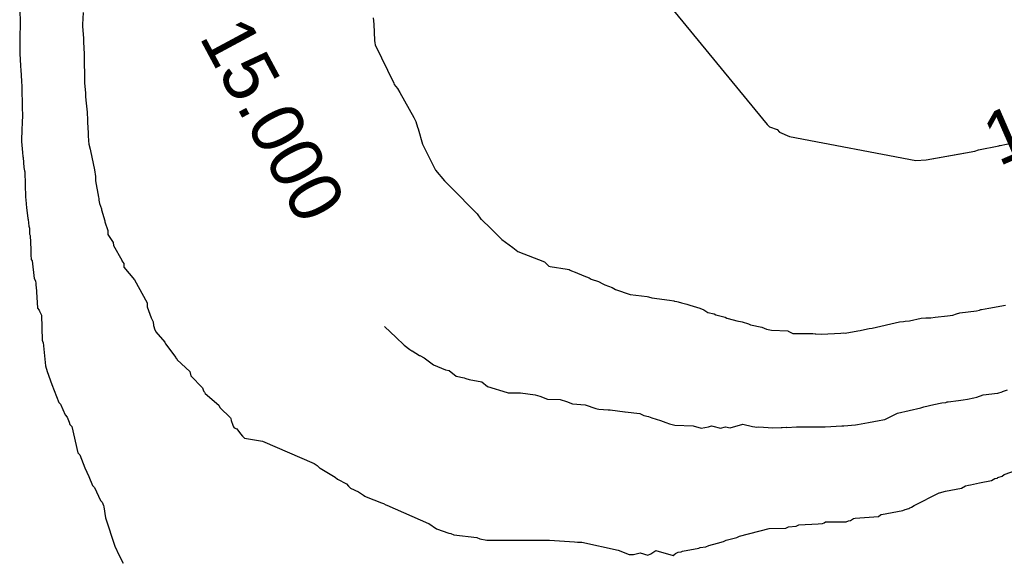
# Model space of a CAD drawing. Extents: x 158343 to 162498, y 431347 to 434500.
# Tile 119 of 220: x 159573 to 159606, y 433956 to 433975. Entities that reach past the tile are written whole.
import ezdxf

# ---------------------------------------------------------------- set-up
doc = ezdxf.new("R2010")
doc.units = 0
doc.header["$LTSCALE"] = 10
doc.header["$MEASUREMENT"] = 0
doc.layers.add('000_arcering', color=8, linetype='CONTINUOUS')
doc.layers.add('def. con-hoogtelijn (index)', color=8, linetype='CONTINUOUS')
doc.styles.add('Style-WORKING', font='WORKING.shx')

# ---------------------------------------------------------------- blocks, each defined once
blk = doc.blocks.new('bestaande hoogtelijnen')
at = {"layer": 'def. con-hoogtelijn (index)'}
for p, q in [((-75.932, -87.648), (-69.577, -95.4)), ((-75.932, -87.648), (-69.577, -95.4)), ((-75.932, -87.648), (-69.577, -95.4)), ((-95.056, -91.489), (-95.04, -91.913)), ((-95.056, -91.489), (-95.04, -91.913)), ((-95.056, -91.489), (-95.04, -91.913)), ((-92.897, -91.573), (-92.909, -91.981)), ((-92.897, -91.573), (-92.909, -91.981)), ((-95.04, -91.913), (-95.042, -91.981)), ((-95.04, -91.913), (-95.042, -91.981)), ((-95.04, -91.913), (-95.042, -91.981)), ((-83.007, -91.762), (-82.983, -91.973)), ((-83.007, -91.762), (-82.983, -91.973)), ((-95.042, -91.981), (-95.05, -92.398)), ((-95.042, -91.981), (-95.05, -92.398)), ((-95.042, -91.981), (-95.05, -92.398)), ((-92.909, -91.981), (-92.91, -92.051)), ((-92.909, -91.981), (-92.91, -92.051)), ((-92.91, -92.051), (-92.885, -92.446)), ((-92.91, -92.051), (-92.885, -92.446)), ((-82.983, -91.973), (-82.958, -92.535)), ((-82.983, -91.973), (-82.958, -92.535)), ((-95.046, -92.499), (-95.054, -92.916)), ((-95.046, -92.499), (-95.054, -92.916)), ((-95.046, -92.499), (-95.054, -92.916)), ((-95.05, -92.398), (-95.046, -92.464)), ((-95.05, -92.398), (-95.046, -92.464)), ((-95.05, -92.398), (-95.046, -92.464)), ((-95.046, -92.464), (-95.047, -92.487)), ((-95.046, -92.464), (-95.047, -92.487)), ((-95.046, -92.464), (-95.047, -92.487)), ((-95.047, -92.487), (-95.046, -92.499)), ((-95.047, -92.487), (-95.046, -92.499)), ((-95.047, -92.487), (-95.046, -92.499)), ((-92.885, -92.446), (-92.885, -92.449)), ((-92.885, -92.446), (-92.885, -92.449)), ((-92.885, -92.449), (-92.881, -92.52)), ((-92.885, -92.449), (-92.881, -92.52)), ((-92.881, -92.52), (-92.883, -92.59)), ((-92.881, -92.52), (-92.883, -92.59)), ((-92.883, -92.59), (-92.859, -92.981)), ((-92.883, -92.59), (-92.859, -92.981)), ((-82.958, -92.535), (-82.944, -92.609)), ((-82.958, -92.535), (-82.944, -92.609)), ((-82.944, -92.609), (-82.936, -92.679)), ((-82.944, -92.609), (-82.936, -92.679)), ((-95.054, -92.916), (-95.05, -92.981)), ((-95.054, -92.916), (-95.05, -92.981)), ((-95.054, -92.916), (-95.05, -92.981)), ((-82.936, -92.679), (-82.304, -93.981)), ((-82.936, -92.679), (-82.304, -93.981)), ((-95.05, -92.981), (-95.023, -93.38)), ((-95.05, -92.981), (-95.023, -93.38)), ((-95.05, -92.981), (-95.023, -93.38)), ((-92.859, -92.981), (-92.854, -93.048)), ((-92.859, -92.981), (-92.854, -93.048)), ((-92.854, -93.048), (-92.855, -93.416)), ((-92.854, -93.048), (-92.855, -93.416)), ((-95.023, -93.38), (-95.023, -93.441)), ((-95.023, -93.38), (-95.023, -93.441)), ((-95.023, -93.38), (-95.023, -93.441)), ((-95.023, -93.441), (-95.017, -93.508)), ((-95.023, -93.441), (-95.017, -93.508)), ((-95.023, -93.441), (-95.017, -93.508)), ((-95.017, -93.508), (-95.017, -93.528)), ((-95.017, -93.508), (-95.017, -93.528)), ((-95.017, -93.508), (-95.017, -93.528)), ((-95.017, -93.528), (-94.989, -93.92)), ((-95.017, -93.528), (-94.989, -93.92)), ((-95.017, -93.528), (-94.989, -93.92)), ((-92.855, -93.416), (-92.854, -93.427)), ((-92.855, -93.416), (-92.854, -93.427)), ((-92.854, -93.427), (-92.851, -93.551)), ((-92.854, -93.427), (-92.851, -93.551)), ((-92.851, -93.551), (-92.847, -93.616)), ((-92.851, -93.551), (-92.847, -93.616)), ((-92.847, -93.616), (-92.848, -93.981)), ((-92.847, -93.616), (-92.848, -93.981)), ((-94.989, -93.92), (-94.989, -93.981)), ((-94.989, -93.92), (-94.989, -93.981)), ((-94.989, -93.92), (-94.989, -93.981)), ((-94.989, -93.981), (-94.984, -94.037)), ((-94.989, -93.981), (-94.984, -94.037)), ((-94.989, -93.981), (-94.984, -94.037)), ((-94.984, -94.037), (-94.97, -94.894)), ((-94.984, -94.037), (-94.97, -94.894)), ((-94.984, -94.037), (-94.97, -94.894)), ((-92.848, -93.981), (-92.813, -94.313)), ((-92.848, -93.981), (-92.813, -94.313)), ((-92.813, -94.313), (-92.81, -94.455)), ((-92.813, -94.313), (-92.81, -94.455)), ((-82.304, -93.981), (-82.286, -94.029)), ((-82.304, -93.981), (-82.286, -94.029)), ((-82.286, -94.029), (-82.177, -94.166)), ((-82.286, -94.029), (-82.177, -94.166)), ((-82.177, -94.166), (-82.098, -94.305)), ((-82.177, -94.166), (-82.098, -94.305)), ((-82.098, -94.305), (-81.614, -95.154)), ((-82.098, -94.305), (-81.614, -95.154)), ((-92.81, -94.455), (-92.79, -94.67)), ((-92.81, -94.455), (-92.79, -94.67)), ((-94.97, -94.894), (-94.966, -94.929)), ((-94.97, -94.894), (-94.966, -94.929)), ((-94.97, -94.894), (-94.966, -94.929)), ((-94.966, -94.929), (-94.961, -94.981)), ((-94.966, -94.929), (-94.961, -94.981)), ((-94.966, -94.929), (-94.961, -94.981)), ((-94.961, -94.981), (-94.959, -95.026)), ((-94.961, -94.981), (-94.959, -95.026)), ((-94.961, -94.981), (-94.959, -95.026)), ((-92.79, -94.67), (-92.758, -94.981)), ((-92.79, -94.67), (-92.758, -94.981)), ((-92.758, -94.981), (-92.745, -95.247)), ((-92.758, -94.981), (-92.745, -95.247)), ((-94.959, -95.026), (-94.976, -95.393)), ((-94.959, -95.026), (-94.976, -95.393)), ((-94.959, -95.026), (-94.976, -95.393)), ((-92.748, -95.309), (-92.749, -95.328)), ((-92.748, -95.309), (-92.749, -95.328)), ((-92.745, -95.247), (-92.748, -95.309)), ((-92.745, -95.247), (-92.748, -95.309)), ((-81.614, -95.154), (-81.556, -95.299)), ((-81.614, -95.154), (-81.556, -95.299)), ((-81.556, -95.299), (-81.493, -95.483)), ((-81.556, -95.299), (-81.493, -95.483)), ((-94.977, -95.568), (-94.993, -95.942)), ((-94.977, -95.568), (-94.993, -95.942)), ((-94.977, -95.568), (-94.993, -95.942)), ((-94.976, -95.393), (-94.982, -95.508)), ((-94.976, -95.393), (-94.982, -95.508)), ((-94.976, -95.393), (-94.982, -95.508)), ((-94.982, -95.508), (-94.977, -95.568)), ((-94.982, -95.508), (-94.977, -95.568)), ((-94.982, -95.508), (-94.977, -95.568)), ((-92.749, -95.328), (-92.717, -95.685)), ((-92.749, -95.328), (-92.717, -95.685)), ((-81.493, -95.483), (-81.468, -95.545)), ((-81.493, -95.483), (-81.468, -95.545)), ((-81.468, -95.545), (-81.32, -96.064)), ((-81.468, -95.545), (-81.32, -96.064)), ((-69.577, -95.4), (-69.491, -95.48)), ((-69.577, -95.4), (-69.491, -95.48)), ((-69.577, -95.4), (-69.491, -95.48)), ((-69.491, -95.48), (-69.238, -95.572)), ((-69.491, -95.48), (-69.238, -95.572)), ((-69.491, -95.48), (-69.238, -95.572)), ((-69.238, -95.572), (-69.159, -95.654)), ((-69.238, -95.572), (-69.159, -95.654)), ((-69.238, -95.572), (-69.159, -95.654)), ((-69.159, -95.654), (-68.818, -95.802)), ((-69.159, -95.654), (-68.818, -95.802)), ((-69.159, -95.654), (-68.818, -95.802)), ((-94.993, -95.942), (-94.992, -95.981)), ((-94.993, -95.942), (-94.992, -95.981)), ((-94.993, -95.942), (-94.992, -95.981)), ((-94.992, -95.981), (-94.965, -96.346)), ((-94.992, -95.981), (-94.965, -96.346)), ((-94.992, -95.981), (-94.965, -96.346)), ((-92.717, -95.685), (-92.719, -95.748)), ((-92.717, -95.685), (-92.719, -95.748)), ((-92.719, -95.748), (-92.708, -95.981)), ((-92.719, -95.748), (-92.708, -95.981)), ((-92.708, -95.981), (-92.703, -96.042)), ((-92.708, -95.981), (-92.703, -96.042)), ((-68.818, -95.802), (-64.507, -96.628)), ((-68.818, -95.802), (-64.507, -96.628)), ((-68.818, -95.802), (-64.507, -96.628)), ((-61.628, -96.113), (-60.99, -95.978)), ((-92.703, -96.042), (-92.7, -96.066)), ((-92.703, -96.042), (-92.7, -96.066)), ((-92.7, -96.066), (-92.65, -96.238)), ((-92.7, -96.066), (-92.65, -96.238)), ((-92.65, -96.238), (-92.646, -96.296)), ((-92.65, -96.238), (-92.646, -96.296)), ((-92.646, -96.296), (-92.507, -96.948)), ((-92.646, -96.296), (-92.507, -96.948)), ((-81.32, -96.064), (-80.881, -96.959)), ((-81.32, -96.064), (-80.881, -96.959)), ((-64.159, -96.602), (-62.492, -96.302)), ((-62.492, -96.302), (-62.369, -96.266)), ((-62.369, -96.266), (-61.679, -96.122)), ((-61.679, -96.122), (-61.659, -96.118)), ((-61.659, -96.118), (-61.628, -96.113)), ((-94.965, -96.346), (-94.947, -96.491)), ((-94.965, -96.346), (-94.947, -96.491)), ((-94.965, -96.346), (-94.947, -96.491)), ((-94.947, -96.491), (-94.939, -96.52)), ((-94.947, -96.491), (-94.939, -96.52)), ((-94.947, -96.491), (-94.939, -96.52)), ((-94.939, -96.52), (-94.912, -96.867)), ((-94.939, -96.52), (-94.912, -96.867)), ((-94.939, -96.52), (-94.912, -96.867)), ((-64.507, -96.628), (-64.159, -96.602)), ((-64.507, -96.628), (-64.159, -96.602)), ((-64.507, -96.628), (-64.159, -96.602)), ((-64.159, -96.602), (-62.866, -96.369)), ((-64.159, -96.602), (-62.866, -96.369)), ((-94.912, -96.867), (-94.888, -96.976)), ((-94.912, -96.867), (-94.888, -96.976)), ((-94.912, -96.867), (-94.888, -96.976)), ((-94.888, -96.976), (-94.883, -97.014)), ((-94.888, -96.976), (-94.883, -97.014)), ((-94.888, -96.976), (-94.883, -97.014)), ((-92.507, -96.948), (-92.474, -97.176)), ((-92.507, -96.948), (-92.474, -97.176)), ((-80.881, -96.959), (-80.57, -97.316)), ((-80.881, -96.959), (-80.57, -97.316)), ((-94.883, -97.014), (-94.863, -97.871)), ((-94.883, -97.014), (-94.863, -97.871)), ((-94.883, -97.014), (-94.863, -97.871)), ((-92.474, -97.176), (-92.47, -97.319)), ((-92.474, -97.176), (-92.47, -97.319)), ((-92.47, -97.319), (-92.366, -97.877)), ((-92.47, -97.319), (-92.366, -97.877)), ((-80.57, -97.316), (-80.325, -97.565)), ((-80.57, -97.316), (-80.325, -97.565)), ((-80.325, -97.565), (-80.25, -97.649)), ((-80.325, -97.565), (-80.25, -97.649)), ((-80.25, -97.649), (-79.591, -98.315)), ((-80.25, -97.649), (-79.591, -98.315)), ((-94.863, -97.871), (-94.846, -97.964)), ((-94.863, -97.871), (-94.846, -97.964)), ((-94.863, -97.871), (-94.846, -97.964)), ((-94.846, -97.964), (-94.822, -98.24)), ((-94.846, -97.964), (-94.822, -98.24)), ((-94.846, -97.964), (-94.822, -98.24)), ((-92.366, -97.877), (-92.362, -97.923)), ((-92.366, -97.877), (-92.362, -97.923)), ((-92.362, -97.923), (-92.354, -97.981)), ((-92.362, -97.923), (-92.354, -97.981)), ((-92.354, -97.981), (-92.331, -98.086)), ((-92.354, -97.981), (-92.331, -98.086)), ((-94.822, -98.24), (-94.777, -98.59)), ((-94.822, -98.24), (-94.777, -98.59)), ((-94.822, -98.24), (-94.777, -98.59)), ((-92.331, -98.086), (-92.272, -98.273)), ((-92.331, -98.086), (-92.272, -98.273)), ((-92.272, -98.273), (-92.268, -98.311)), ((-92.272, -98.273), (-92.268, -98.311)), ((-92.268, -98.311), (-92.157, -98.683)), ((-92.268, -98.311), (-92.157, -98.683)), ((-79.591, -98.315), (-79.462, -98.444)), ((-79.591, -98.315), (-79.462, -98.444)), ((-94.777, -98.59), (-94.773, -98.608)), ((-94.777, -98.59), (-94.773, -98.608)), ((-94.777, -98.59), (-94.773, -98.608)), ((-94.773, -98.608), (-94.763, -98.639)), ((-94.773, -98.608), (-94.763, -98.639)), ((-94.773, -98.608), (-94.763, -98.639)), ((-94.763, -98.639), (-94.741, -98.87)), ((-94.763, -98.639), (-94.741, -98.87)), ((-94.763, -98.639), (-94.741, -98.87)), ((-79.462, -98.444), (-79.332, -98.623)), ((-79.462, -98.444), (-79.332, -98.623)), ((-79.332, -98.623), (-79.325, -98.63)), ((-79.332, -98.623), (-79.325, -98.63)), ((-79.325, -98.63), (-78.989, -98.954)), ((-79.325, -98.63), (-78.989, -98.954)), ((-94.741, -98.87), (-94.723, -98.932)), ((-94.741, -98.87), (-94.723, -98.932)), ((-94.741, -98.87), (-94.723, -98.932)), ((-94.723, -98.932), (-94.717, -99.135)), ((-94.723, -98.932), (-94.717, -99.135)), ((-94.723, -98.932), (-94.717, -99.135)), ((-92.157, -98.683), (-92.156, -98.717)), ((-92.157, -98.683), (-92.156, -98.717)), ((-92.156, -98.717), (-92.056, -99.015)), ((-92.156, -98.717), (-92.056, -99.015)), ((-92.056, -99.015), (-92.052, -99.094)), ((-92.056, -99.015), (-92.052, -99.094)), ((-78.989, -98.954), (-78.966, -98.979)), ((-78.989, -98.954), (-78.966, -98.979)), ((-78.966, -98.979), (-78.636, -99.303)), ((-78.966, -98.979), (-78.636, -99.303)), ((-94.717, -99.135), (-94.7, -99.184)), ((-94.717, -99.135), (-94.7, -99.184)), ((-94.717, -99.135), (-94.7, -99.184)), ((-94.7, -99.184), (-94.678, -99.657)), ((-94.7, -99.184), (-94.678, -99.657)), ((-94.7, -99.184), (-94.678, -99.657)), ((-92.052, -99.094), (-92.051, -99.124)), ((-92.052, -99.094), (-92.051, -99.124)), ((-92.051, -99.124), (-92.049, -99.151)), ((-92.051, -99.124), (-92.049, -99.151)), ((-92.049, -99.151), (-91.866, -99.427)), ((-92.049, -99.151), (-91.866, -99.427)), ((-78.636, -99.303), (-78.622, -99.315)), ((-78.636, -99.303), (-78.622, -99.315)), ((-78.622, -99.315), (-78.247, -99.592)), ((-78.622, -99.315), (-78.247, -99.592)), ((-94.678, -99.657), (-94.672, -99.838)), ((-94.678, -99.657), (-94.672, -99.838)), ((-94.678, -99.657), (-94.672, -99.838)), ((-91.866, -99.427), (-91.854, -99.527)), ((-91.866, -99.427), (-91.854, -99.527)), ((-91.854, -99.527), (-91.579, -100.02)), ((-91.854, -99.527), (-91.579, -100.02)), ((-78.247, -99.592), (-78.073, -99.729)), ((-78.247, -99.592), (-78.073, -99.729)), ((-94.672, -99.838), (-94.66, -100.001)), ((-94.672, -99.838), (-94.66, -100.001)), ((-94.672, -99.838), (-94.66, -100.001)), ((-94.66, -100.001), (-94.629, -100.047)), ((-94.66, -100.001), (-94.629, -100.047)), ((-94.66, -100.001), (-94.629, -100.047)), ((-91.579, -100.02), (-91.577, -100.036)), ((-91.579, -100.02), (-91.577, -100.036)), ((-78.073, -99.729), (-77.16, -100.086)), ((-78.073, -99.729), (-77.16, -100.086)), ((-94.629, -100.047), (-94.558, -100.65)), ((-94.629, -100.047), (-94.558, -100.65)), ((-94.629, -100.047), (-94.558, -100.65)), ((-91.577, -100.036), (-91.577, -100.049)), ((-91.577, -100.036), (-91.577, -100.049)), ((-91.577, -100.049), (-91.507, -100.138)), ((-91.577, -100.049), (-91.507, -100.138)), ((-91.507, -100.138), (-91.5, -100.261)), ((-91.507, -100.138), (-91.5, -100.261)), ((-91.5, -100.261), (-91.143, -100.692)), ((-91.5, -100.261), (-91.143, -100.692)), ((-77.16, -100.086), (-77.023, -100.232)), ((-77.16, -100.086), (-77.023, -100.232)), ((-77.023, -100.232), (-76.973, -100.245)), ((-77.023, -100.232), (-76.973, -100.245)), ((-76.973, -100.245), (-76.39, -100.328)), ((-76.973, -100.245), (-76.39, -100.328)), ((-76.39, -100.328), (-76.325, -100.34)), ((-76.39, -100.328), (-76.325, -100.34)), ((-76.325, -100.34), (-76.293, -100.36)), ((-76.325, -100.34), (-76.293, -100.36)), ((-94.558, -100.65), (-94.512, -100.732)), ((-94.558, -100.65), (-94.512, -100.732)), ((-94.558, -100.65), (-94.512, -100.732)), ((-91.143, -100.692), (-91.143, -100.698)), ((-91.143, -100.692), (-91.143, -100.698)), ((-76.293, -100.36), (-76.245, -100.392)), ((-76.293, -100.36), (-76.245, -100.392)), ((-76.245, -100.392), (-76.121, -100.439)), ((-76.245, -100.392), (-76.121, -100.439)), ((-76.121, -100.439), (-75.822, -100.558)), ((-76.121, -100.439), (-75.822, -100.558)), ((-75.822, -100.558), (-75.641, -100.63)), ((-75.822, -100.558), (-75.641, -100.63)), ((-75.641, -100.63), (-75.569, -100.668)), ((-75.641, -100.63), (-75.569, -100.668)), ((-75.569, -100.668), (-75.325, -100.756)), ((-75.569, -100.668), (-75.325, -100.756)), ((-94.512, -100.732), (-94.504, -100.824)), ((-94.512, -100.732), (-94.504, -100.824)), ((-94.512, -100.732), (-94.504, -100.824)), ((-94.504, -100.824), (-94.501, -100.904)), ((-94.504, -100.824), (-94.501, -100.904)), ((-94.504, -100.824), (-94.501, -100.904)), ((-94.501, -100.904), (-94.489, -100.919)), ((-94.501, -100.904), (-94.489, -100.919)), ((-94.501, -100.904), (-94.489, -100.919)), ((-94.489, -100.919), (-94.446, -101.658)), ((-94.489, -100.919), (-94.446, -101.658)), ((-94.489, -100.919), (-94.446, -101.658)), ((-91.143, -100.698), (-90.712, -101.475)), ((-91.143, -100.698), (-90.712, -101.475)), ((-75.325, -100.756), (-75.172, -100.826)), ((-75.325, -100.756), (-75.172, -100.826)), ((-75.172, -100.826), (-75.103, -100.869)), ((-75.172, -100.826), (-75.103, -100.869)), ((-75.103, -100.869), (-74.859, -100.96)), ((-75.103, -100.869), (-74.859, -100.96)), ((-74.859, -100.96), (-74.748, -101.024)), ((-74.859, -100.96), (-74.748, -101.024)), ((-74.748, -101.024), (-74.249, -101.191)), ((-74.748, -101.024), (-74.249, -101.191)), ((-74.249, -101.191), (-73.66, -101.266)), ((-74.249, -101.191), (-73.66, -101.266)), ((-73.66, -101.266), (-73.623, -101.277)), ((-73.66, -101.266), (-73.623, -101.277)), ((-73.623, -101.277), (-73.621, -101.277)), ((-73.623, -101.277), (-73.621, -101.277)), ((-73.621, -101.277), (-73.502, -101.314)), ((-73.621, -101.277), (-73.502, -101.314)), ((-73.502, -101.314), (-72.907, -101.385)), ((-73.502, -101.314), (-72.907, -101.385)), ((-94.446, -101.658), (-94.387, -101.73)), ((-94.446, -101.658), (-94.387, -101.73)), ((-94.446, -101.658), (-94.387, -101.73)), ((-90.712, -101.475), (-90.708, -101.618)), ((-90.712, -101.475), (-90.708, -101.618)), ((-90.708, -101.618), (-90.573, -101.99)), ((-90.708, -101.618), (-90.573, -101.99)), ((-72.907, -101.385), (-72.758, -101.414)), ((-72.907, -101.385), (-72.758, -101.414)), ((-72.758, -101.414), (-72.729, -101.422)), ((-72.758, -101.414), (-72.729, -101.422)), ((-72.729, -101.422), (-72.659, -101.432)), ((-72.729, -101.422), (-72.659, -101.432)), ((-72.659, -101.432), (-72.605, -101.448)), ((-72.659, -101.432), (-72.605, -101.448)), ((-72.605, -101.448), (-72.495, -101.478)), ((-72.605, -101.448), (-72.495, -101.478)), ((-72.495, -101.478), (-72.316, -101.525)), ((-72.495, -101.478), (-72.316, -101.525)), ((-72.316, -101.525), (-72.215, -101.562)), ((-72.316, -101.525), (-72.215, -101.562)), ((-72.215, -101.562), (-71.87, -101.664)), ((-72.215, -101.562), (-71.87, -101.664)), ((-71.87, -101.664), (-71.734, -101.723)), ((-71.87, -101.664), (-71.734, -101.723)), ((-62.265, -101.708), (-62.016, -101.659)), ((-62.265, -101.708), (-62.016, -101.659)), ((-62.016, -101.659), (-61.445, -101.564)), ((-62.016, -101.659), (-61.445, -101.564)), ((-94.387, -101.73), (-94.385, -101.767)), ((-94.387, -101.73), (-94.385, -101.767)), ((-94.387, -101.73), (-94.385, -101.767)), ((-94.385, -101.767), (-94.313, -101.897)), ((-94.385, -101.767), (-94.313, -101.897)), ((-94.385, -101.767), (-94.313, -101.897)), ((-94.313, -101.897), (-94.286, -102.754)), ((-94.313, -101.897), (-94.286, -102.754)), ((-94.313, -101.897), (-94.286, -102.754)), ((-90.573, -101.99), (-90.508, -102.124)), ((-90.573, -101.99), (-90.508, -102.124)), ((-71.734, -101.723), (-71.592, -101.804)), ((-71.734, -101.723), (-71.592, -101.804)), ((-71.592, -101.804), (-71.381, -101.857)), ((-71.592, -101.804), (-71.381, -101.857)), ((-71.381, -101.857), (-71.325, -101.886)), ((-71.381, -101.857), (-71.325, -101.886)), ((-71.325, -101.886), (-71.01, -101.973)), ((-71.325, -101.886), (-71.01, -101.973)), ((-71.01, -101.973), (-70.955, -101.999)), ((-71.01, -101.973), (-70.955, -101.999)), ((-70.955, -101.999), (-70.908, -102.011)), ((-70.955, -101.999), (-70.908, -102.011)), ((-70.908, -102.011), (-70.604, -102.09)), ((-70.908, -102.011), (-70.604, -102.09)), ((-64.726, -102.097), (-64.325, -101.998)), ((-64.726, -102.097), (-64.325, -101.998)), ((-64.325, -101.998), (-64.171, -101.994)), ((-64.325, -101.998), (-64.171, -101.994)), ((-64.171, -101.994), (-64.146, -101.994)), ((-64.171, -101.994), (-64.146, -101.994)), ((-64.146, -101.994), (-63.992, -101.99)), ((-64.146, -101.994), (-63.992, -101.99)), ((-63.992, -101.99), (-63.844, -101.971)), ((-63.992, -101.99), (-63.844, -101.971)), ((-63.844, -101.971), (-63.43, -101.927)), ((-63.844, -101.971), (-63.43, -101.927)), ((-63.43, -101.927), (-63.244, -101.904)), ((-63.43, -101.927), (-63.244, -101.904)), ((-63.244, -101.904), (-63.12, -101.853)), ((-63.244, -101.904), (-63.12, -101.853)), ((-63.12, -101.853), (-63.006, -101.824)), ((-63.12, -101.853), (-63.006, -101.824)), ((-63.006, -101.824), (-62.435, -101.758)), ((-63.006, -101.824), (-62.435, -101.758)), ((-62.435, -101.758), (-62.34, -101.726)), ((-62.435, -101.758), (-62.34, -101.726)), ((-62.34, -101.726), (-62.291, -101.712)), ((-62.34, -101.726), (-62.291, -101.712)), ((-62.291, -101.712), (-62.265, -101.708)), ((-62.291, -101.712), (-62.265, -101.708)), ((-90.508, -102.124), (-90.495, -102.256)), ((-90.508, -102.124), (-90.495, -102.256)), ((-90.495, -102.256), (-90.485, -102.289)), ((-90.495, -102.256), (-90.485, -102.289)), ((-90.485, -102.289), (-90.459, -102.362)), ((-90.485, -102.289), (-90.459, -102.362)), ((-90.459, -102.362), (-90.419, -102.465)), ((-90.459, -102.362), (-90.419, -102.465)), ((-82.621, -102.288), (-82.418, -102.484)), ((-82.621, -102.288), (-82.418, -102.484)), ((-82.621, -102.288), (-82.418, -102.484)), ((-70.604, -102.09), (-70.422, -102.133)), ((-70.604, -102.09), (-70.422, -102.133)), ((-70.422, -102.133), (-70.212, -102.201)), ((-70.422, -102.133), (-70.212, -102.201)), ((-70.212, -102.201), (-70.143, -102.23)), ((-70.212, -102.201), (-70.143, -102.23)), ((-70.143, -102.23), (-69.759, -102.312)), ((-70.143, -102.23), (-69.759, -102.312)), ((-69.759, -102.312), (-69.596, -102.377)), ((-69.759, -102.312), (-69.596, -102.377)), ((-66.252, -102.391), (-66.099, -102.357)), ((-66.252, -102.391), (-66.099, -102.357)), ((-66.099, -102.357), (-65.992, -102.341)), ((-66.099, -102.357), (-65.992, -102.341)), ((-65.992, -102.341), (-65.06, -102.124)), ((-65.992, -102.341), (-65.06, -102.124)), ((-65.06, -102.124), (-64.926, -102.113)), ((-65.06, -102.124), (-64.926, -102.113)), ((-64.926, -102.113), (-64.866, -102.108)), ((-64.926, -102.113), (-64.866, -102.108)), ((-64.866, -102.108), (-64.726, -102.097)), ((-64.866, -102.108), (-64.726, -102.097)), ((-90.419, -102.465), (-90.112, -102.816)), ((-90.419, -102.465), (-90.112, -102.816)), ((-82.418, -102.484), (-82.23, -102.648)), ((-82.418, -102.484), (-82.23, -102.648)), ((-82.418, -102.484), (-82.23, -102.648)), ((-82.23, -102.648), (-81.947, -102.926)), ((-82.23, -102.648), (-81.947, -102.926)), ((-82.23, -102.648), (-81.947, -102.926)), ((-69.596, -102.377), (-69.425, -102.407)), ((-69.596, -102.377), (-69.425, -102.407)), ((-69.425, -102.407), (-68.867, -102.44)), ((-69.425, -102.407), (-68.867, -102.44)), ((-68.867, -102.44), (-68.861, -102.442)), ((-68.867, -102.44), (-68.861, -102.442)), ((-68.861, -102.442), (-68.696, -102.521)), ((-68.861, -102.442), (-68.696, -102.521)), ((-68.696, -102.521), (-68.625, -102.526)), ((-68.696, -102.521), (-68.625, -102.526)), ((-68.625, -102.526), (-68.021, -102.53)), ((-68.625, -102.526), (-68.021, -102.53)), ((-68.021, -102.53), (-67.939, -102.538)), ((-68.021, -102.53), (-67.939, -102.538)), ((-67.939, -102.538), (-67.911, -102.539)), ((-67.939, -102.538), (-67.911, -102.539)), ((-67.911, -102.539), (-67.726, -102.553)), ((-67.911, -102.539), (-67.726, -102.553)), ((-67.726, -102.553), (-67.059, -102.519)), ((-67.726, -102.553), (-67.059, -102.519)), ((-67.059, -102.519), (-66.984, -102.506)), ((-67.059, -102.519), (-66.984, -102.506)), ((-66.984, -102.506), (-66.917, -102.512)), ((-66.984, -102.506), (-66.917, -102.512)), ((-66.917, -102.512), (-66.482, -102.43)), ((-66.917, -102.512), (-66.482, -102.43)), ((-66.482, -102.43), (-66.409, -102.418)), ((-66.482, -102.43), (-66.409, -102.418)), ((-66.409, -102.418), (-66.252, -102.391)), ((-66.409, -102.418), (-66.252, -102.391)), ((-94.286, -102.754), (-94.263, -102.816)), ((-94.286, -102.754), (-94.263, -102.816)), ((-94.286, -102.754), (-94.263, -102.816)), ((-94.263, -102.816), (-94.252, -102.838)), ((-94.263, -102.816), (-94.252, -102.838)), ((-94.263, -102.816), (-94.252, -102.838)), ((-94.252, -102.838), (-94.176, -103.627)), ((-94.252, -102.838), (-94.176, -103.627)), ((-94.252, -102.838), (-94.176, -103.627)), ((-90.112, -102.816), (-90.085, -102.877)), ((-90.112, -102.816), (-90.085, -102.877)), ((-90.085, -102.877), (-89.734, -103.345)), ((-90.085, -102.877), (-89.734, -103.345)), ((-81.947, -102.926), (-81.754, -103.066)), ((-81.947, -102.926), (-81.754, -103.066)), ((-81.947, -102.926), (-81.754, -103.066)), ((-89.734, -103.345), (-89.722, -103.373)), ((-89.734, -103.345), (-89.722, -103.373)), ((-89.722, -103.373), (-89.704, -103.392)), ((-89.722, -103.373), (-89.704, -103.392)), ((-81.754, -103.066), (-81.687, -103.114)), ((-81.754, -103.066), (-81.687, -103.114)), ((-81.754, -103.066), (-81.687, -103.114)), ((-81.687, -103.114), (-81.681, -103.119)), ((-81.687, -103.114), (-81.681, -103.119)), ((-81.687, -103.114), (-81.681, -103.119)), ((-81.681, -103.119), (-81.424, -103.271)), ((-81.681, -103.119), (-81.424, -103.271)), ((-81.681, -103.119), (-81.424, -103.271)), ((-81.424, -103.271), (-81.418, -103.276)), ((-81.424, -103.271), (-81.418, -103.276)), ((-81.424, -103.271), (-81.418, -103.276)), ((-81.418, -103.276), (-81.266, -103.357)), ((-81.418, -103.276), (-81.266, -103.357)), ((-81.418, -103.276), (-81.266, -103.357)), ((-81.266, -103.357), (-80.944, -103.595)), ((-81.266, -103.357), (-80.944, -103.595)), ((-81.266, -103.357), (-80.944, -103.595)), ((-94.176, -103.627), (-94.115, -103.825)), ((-94.176, -103.627), (-94.115, -103.825)), ((-94.176, -103.627), (-94.115, -103.825)), ((-89.704, -103.392), (-89.687, -103.41)), ((-89.704, -103.392), (-89.687, -103.41)), ((-89.687, -103.41), (-89.684, -103.423)), ((-89.687, -103.41), (-89.684, -103.423)), ((-89.684, -103.423), (-89.258, -103.819)), ((-89.684, -103.423), (-89.258, -103.819)), ((-80.944, -103.595), (-80.81, -103.657)), ((-80.944, -103.595), (-80.81, -103.657)), ((-80.944, -103.595), (-80.81, -103.657)), ((-80.81, -103.657), (-80.545, -103.761)), ((-80.81, -103.657), (-80.545, -103.761)), ((-80.81, -103.657), (-80.545, -103.761)), ((-94.115, -103.825), (-93.959, -104.267)), ((-94.115, -103.825), (-93.959, -104.267)), ((-94.115, -103.825), (-93.959, -104.267)), ((-89.258, -103.819), (-89.224, -103.969)), ((-89.258, -103.819), (-89.224, -103.969)), ((-89.224, -103.969), (-88.828, -104.381)), ((-89.224, -103.969), (-88.828, -104.381)), ((-80.545, -103.761), (-80.419, -103.791)), ((-80.545, -103.761), (-80.419, -103.791)), ((-80.545, -103.761), (-80.419, -103.791)), ((-80.419, -103.791), (-80.181, -103.978)), ((-80.419, -103.791), (-80.181, -103.978)), ((-80.419, -103.791), (-80.181, -103.978)), ((-80.181, -103.978), (-79.909, -104.038)), ((-80.181, -103.978), (-79.909, -104.038)), ((-80.181, -103.978), (-79.909, -104.038)), ((-79.909, -104.038), (-79.849, -104.059)), ((-79.909, -104.038), (-79.849, -104.059)), ((-79.909, -104.038), (-79.849, -104.059)), ((-93.959, -104.267), (-93.716, -104.882)), ((-93.959, -104.267), (-93.716, -104.882)), ((-93.959, -104.267), (-93.716, -104.882)), ((-88.828, -104.381), (-88.799, -104.453)), ((-88.828, -104.381), (-88.799, -104.453)), ((-79.849, -104.059), (-79.739, -104.096)), ((-79.849, -104.059), (-79.739, -104.096)), ((-79.849, -104.059), (-79.739, -104.096)), ((-79.739, -104.096), (-79.305, -104.178)), ((-79.739, -104.096), (-79.305, -104.178)), ((-79.739, -104.096), (-79.305, -104.178)), ((-79.305, -104.178), (-79.108, -104.329)), ((-79.305, -104.178), (-79.108, -104.329)), ((-79.305, -104.178), (-79.108, -104.329)), ((-79.108, -104.329), (-78.435, -104.538)), ((-79.108, -104.329), (-78.435, -104.538)), ((-79.108, -104.329), (-78.435, -104.538)), ((-88.799, -104.453), (-88.777, -104.503)), ((-88.799, -104.453), (-88.777, -104.503)), ((-88.777, -104.503), (-88.75, -104.526)), ((-88.777, -104.503), (-88.75, -104.526)), ((-88.75, -104.526), (-88.73, -104.576)), ((-88.75, -104.526), (-88.73, -104.576)), ((-88.73, -104.576), (-88.267, -104.971)), ((-88.73, -104.576), (-88.267, -104.971)), ((-78.435, -104.538), (-78.408, -104.545)), ((-78.435, -104.538), (-78.408, -104.545)), ((-78.435, -104.538), (-78.408, -104.545)), ((-78.408, -104.545), (-78.392, -104.549)), ((-78.408, -104.545), (-78.392, -104.549)), ((-78.408, -104.545), (-78.392, -104.549)), ((-78.392, -104.549), (-77.986, -104.547)), ((-78.392, -104.549), (-77.986, -104.547)), ((-78.392, -104.549), (-77.986, -104.547)), ((-77.986, -104.547), (-77.486, -104.619)), ((-77.986, -104.547), (-77.486, -104.619)), ((-77.986, -104.547), (-77.486, -104.619)), ((-77.486, -104.619), (-77.324, -104.669)), ((-77.486, -104.619), (-77.324, -104.669)), ((-77.486, -104.619), (-77.324, -104.669)), ((-77.324, -104.669), (-77.068, -104.771)), ((-77.324, -104.669), (-77.068, -104.771)), ((-77.324, -104.669), (-77.068, -104.771)), ((-62.533, -104.726), (-62.423, -104.694)), ((-62.533, -104.726), (-62.423, -104.694)), ((-62.533, -104.726), (-62.423, -104.694)), ((-62.423, -104.694), (-62.212, -104.618)), ((-62.423, -104.694), (-62.212, -104.618)), ((-62.423, -104.694), (-62.212, -104.618)), ((-62.212, -104.618), (-61.723, -104.561)), ((-62.212, -104.618), (-61.723, -104.561)), ((-62.212, -104.618), (-61.723, -104.561)), ((-61.723, -104.561), (-61.71, -104.56)), ((-61.723, -104.561), (-61.71, -104.56)), ((-61.723, -104.561), (-61.71, -104.56)), ((-61.71, -104.56), (-61.563, -104.512)), ((-61.71, -104.56), (-61.563, -104.512)), ((-61.71, -104.56), (-61.563, -104.512)), ((-61.563, -104.512), (-61.554, -104.51)), ((-61.563, -104.512), (-61.554, -104.51)), ((-61.563, -104.512), (-61.554, -104.51)), ((-61.554, -104.51), (-61.385, -104.446)), ((-61.554, -104.51), (-61.385, -104.446)), ((-61.554, -104.51), (-61.385, -104.446)), ((-93.716, -104.882), (-93.665, -104.94)), ((-93.716, -104.882), (-93.665, -104.94)), ((-93.716, -104.882), (-93.665, -104.94)), ((-93.665, -104.94), (-93.5, -105.304)), ((-93.665, -104.94), (-93.5, -105.304)), ((-93.665, -104.94), (-93.5, -105.304)), ((-88.267, -104.971), (-88.235, -105.045)), ((-88.267, -104.971), (-88.235, -105.045)), ((-88.235, -105.045), (-87.867, -105.402)), ((-88.235, -105.045), (-87.867, -105.402)), ((-77.068, -104.771), (-76.629, -104.776)), ((-77.068, -104.771), (-76.629, -104.776)), ((-77.068, -104.771), (-76.629, -104.776)), ((-76.629, -104.776), (-76.42, -104.851)), ((-76.629, -104.776), (-76.42, -104.851)), ((-76.629, -104.776), (-76.42, -104.851)), ((-76.42, -104.851), (-76.212, -104.93)), ((-76.42, -104.851), (-76.212, -104.93)), ((-76.42, -104.851), (-76.212, -104.93)), ((-76.212, -104.93), (-75.783, -104.958)), ((-76.212, -104.93), (-75.783, -104.958)), ((-76.212, -104.93), (-75.783, -104.958)), ((-75.783, -104.958), (-75.42, -105.088)), ((-75.783, -104.958), (-75.42, -105.088)), ((-75.783, -104.958), (-75.42, -105.088)), ((-65.135, -105.244), (-64.336, -105.057)), ((-65.135, -105.244), (-64.336, -105.057)), ((-65.135, -105.244), (-64.336, -105.057)), ((-64.336, -105.057), (-64.232, -105.027)), ((-64.336, -105.057), (-64.232, -105.027)), ((-64.336, -105.057), (-64.232, -105.027)), ((-64.232, -105.027), (-63.888, -104.943)), ((-64.232, -105.027), (-63.888, -104.943)), ((-64.232, -105.027), (-63.888, -104.943)), ((-63.888, -104.943), (-63.615, -104.891)), ((-63.888, -104.943), (-63.615, -104.891)), ((-63.888, -104.943), (-63.615, -104.891)), ((-63.615, -104.891), (-63.489, -104.874)), ((-63.615, -104.891), (-63.489, -104.874)), ((-63.615, -104.891), (-63.489, -104.874)), ((-63.489, -104.874), (-63.437, -104.862)), ((-63.489, -104.874), (-63.437, -104.862)), ((-63.489, -104.874), (-63.437, -104.862)), ((-63.437, -104.862), (-63.406, -104.853)), ((-63.437, -104.862), (-63.406, -104.853)), ((-63.437, -104.862), (-63.406, -104.853)), ((-63.406, -104.853), (-63.05, -104.816)), ((-63.406, -104.853), (-63.05, -104.816)), ((-63.406, -104.853), (-63.05, -104.816)), ((-63.05, -104.816), (-62.899, -104.785)), ((-63.05, -104.816), (-62.899, -104.785)), ((-63.05, -104.816), (-62.899, -104.785)), ((-62.899, -104.785), (-62.74, -104.765)), ((-62.899, -104.785), (-62.74, -104.765)), ((-62.899, -104.785), (-62.74, -104.765)), ((-62.74, -104.765), (-62.533, -104.726)), ((-62.74, -104.765), (-62.533, -104.726)), ((-62.74, -104.765), (-62.533, -104.726)), ((-93.5, -105.304), (-93.442, -105.383)), ((-93.5, -105.304), (-93.442, -105.383)), ((-93.5, -105.304), (-93.442, -105.383)), ((-93.442, -105.383), (-93.371, -105.547)), ((-93.442, -105.383), (-93.371, -105.547)), ((-93.442, -105.383), (-93.371, -105.547)), ((-75.42, -105.088), (-75.373, -105.093)), ((-75.42, -105.088), (-75.373, -105.093)), ((-75.42, -105.088), (-75.373, -105.093)), ((-75.373, -105.093), (-75.308, -105.106)), ((-75.373, -105.093), (-75.308, -105.106)), ((-75.373, -105.093), (-75.308, -105.106)), ((-75.308, -105.106), (-74.994, -105.126)), ((-75.308, -105.106), (-74.994, -105.126)), ((-75.308, -105.106), (-74.994, -105.126)), ((-74.994, -105.126), (-74.926, -105.133)), ((-74.994, -105.126), (-74.926, -105.133)), ((-74.994, -105.126), (-74.926, -105.133)), ((-74.926, -105.133), (-74.422, -105.198)), ((-74.926, -105.133), (-74.422, -105.198)), ((-74.926, -105.133), (-74.422, -105.198)), ((-74.422, -105.198), (-74.42, -105.198)), ((-74.422, -105.198), (-74.42, -105.198)), ((-74.422, -105.198), (-74.42, -105.198)), ((-74.42, -105.198), (-73.91, -105.26)), ((-74.42, -105.198), (-73.91, -105.26)), ((-74.42, -105.198), (-73.91, -105.26)), ((-73.91, -105.26), (-73.777, -105.318)), ((-73.91, -105.26), (-73.777, -105.318)), ((-73.91, -105.26), (-73.777, -105.318)), ((-73.777, -105.318), (-73.622, -105.352)), ((-73.777, -105.318), (-73.622, -105.352)), ((-73.777, -105.318), (-73.622, -105.352)), ((-73.622, -105.352), (-73.511, -105.404)), ((-73.622, -105.352), (-73.511, -105.404)), ((-73.622, -105.352), (-73.511, -105.404)), ((-65.563, -105.459), (-65.135, -105.244)), ((-65.563, -105.459), (-65.135, -105.244)), ((-65.563, -105.459), (-65.135, -105.244)), ((-93.371, -105.547), (-93.368, -105.55)), ((-93.371, -105.547), (-93.368, -105.55)), ((-93.371, -105.547), (-93.368, -105.55)), ((-93.368, -105.55), (-93.365, -105.553)), ((-93.368, -105.55), (-93.365, -105.553)), ((-93.368, -105.55), (-93.365, -105.553)), ((-93.365, -105.553), (-93.349, -105.63)), ((-93.365, -105.553), (-93.349, -105.63)), ((-93.365, -105.553), (-93.349, -105.63)), ((-93.349, -105.63), (-93.278, -105.696)), ((-93.349, -105.63), (-93.278, -105.696)), ((-93.349, -105.63), (-93.278, -105.696)), ((-93.278, -105.696), (-93.076, -106.6)), ((-93.278, -105.696), (-93.076, -106.6)), ((-93.278, -105.696), (-93.076, -106.6)), ((-87.867, -105.402), (-87.859, -105.42)), ((-87.867, -105.402), (-87.859, -105.42)), ((-87.859, -105.42), (-87.858, -105.429)), ((-87.859, -105.42), (-87.858, -105.429)), ((-87.858, -105.429), (-87.849, -105.491)), ((-87.858, -105.429), (-87.849, -105.491)), ((-87.849, -105.491), (-87.795, -105.652)), ((-87.849, -105.491), (-87.795, -105.652)), ((-87.795, -105.652), (-87.77, -105.706)), ((-87.795, -105.652), (-87.77, -105.706)), ((-87.77, -105.706), (-87.749, -105.748)), ((-87.77, -105.706), (-87.749, -105.748)), ((-73.511, -105.404), (-73.215, -105.49)), ((-73.511, -105.404), (-73.215, -105.49)), ((-73.511, -105.404), (-73.215, -105.49)), ((-73.215, -105.49), (-73.03, -105.563)), ((-73.215, -105.49), (-73.03, -105.563)), ((-73.215, -105.49), (-73.03, -105.563)), ((-73.03, -105.563), (-72.899, -105.603)), ((-73.03, -105.563), (-72.899, -105.603)), ((-73.03, -105.563), (-72.899, -105.603)), ((-72.899, -105.603), (-72.718, -105.649)), ((-72.899, -105.603), (-72.718, -105.649)), ((-72.899, -105.603), (-72.718, -105.649)), ((-72.718, -105.649), (-72.093, -105.679)), ((-72.718, -105.649), (-72.093, -105.679)), ((-72.718, -105.649), (-72.093, -105.679)), ((-72.093, -105.679), (-71.823, -105.753)), ((-72.093, -105.679), (-71.823, -105.753)), ((-72.093, -105.679), (-71.823, -105.753)), ((-71.823, -105.753), (-71.572, -105.704)), ((-71.823, -105.753), (-71.572, -105.704)), ((-71.823, -105.753), (-71.572, -105.704)), ((-71.572, -105.704), (-71.471, -105.676)), ((-71.572, -105.704), (-71.471, -105.676)), ((-71.572, -105.704), (-71.471, -105.676)), ((-71.471, -105.676), (-71.43, -105.686)), ((-71.471, -105.676), (-71.43, -105.686)), ((-71.471, -105.676), (-71.43, -105.686)), ((-71.43, -105.686), (-71.17, -105.754)), ((-71.43, -105.686), (-71.17, -105.754)), ((-71.43, -105.686), (-71.17, -105.754)), ((-71.17, -105.754), (-70.992, -105.71)), ((-71.17, -105.754), (-70.992, -105.71)), ((-71.17, -105.754), (-70.992, -105.71)), ((-70.992, -105.71), (-70.836, -105.747)), ((-70.992, -105.71), (-70.836, -105.747)), ((-70.992, -105.71), (-70.836, -105.747)), ((-70.836, -105.747), (-70.407, -105.623)), ((-70.836, -105.747), (-70.407, -105.623)), ((-70.836, -105.747), (-70.407, -105.623)), ((-70.407, -105.623), (-70.078, -105.693)), ((-70.407, -105.623), (-70.078, -105.693)), ((-70.407, -105.623), (-70.078, -105.693)), ((-70.078, -105.693), (-69.992, -105.712)), ((-70.078, -105.693), (-69.992, -105.712)), ((-70.078, -105.693), (-69.992, -105.712)), ((-69.992, -105.712), (-69.931, -105.718)), ((-69.992, -105.712), (-69.931, -105.718)), ((-69.992, -105.712), (-69.931, -105.718)), ((-69.931, -105.718), (-69.854, -105.712)), ((-69.931, -105.718), (-69.854, -105.712)), ((-69.931, -105.718), (-69.854, -105.712)), ((-69.854, -105.712), (-69.376, -105.74)), ((-69.854, -105.712), (-69.376, -105.74)), ((-69.854, -105.712), (-69.376, -105.74)), ((-69.062, -105.736), (-68.932, -105.726)), ((-69.062, -105.736), (-68.932, -105.726)), ((-69.062, -105.736), (-68.932, -105.726)), ((-68.932, -105.726), (-68.903, -105.727)), ((-68.932, -105.726), (-68.903, -105.727)), ((-68.932, -105.726), (-68.903, -105.727)), ((-68.903, -105.727), (-68.576, -105.708)), ((-68.903, -105.727), (-68.576, -105.708)), ((-68.903, -105.727), (-68.576, -105.708)), ((-68.576, -105.708), (-68.058, -105.712)), ((-68.576, -105.708), (-68.058, -105.712)), ((-68.576, -105.708), (-68.058, -105.712)), ((-68.058, -105.712), (-68.017, -105.709)), ((-68.058, -105.712), (-68.017, -105.709)), ((-68.058, -105.712), (-68.017, -105.709)), ((-68.017, -105.709), (-67.992, -105.71)), ((-68.017, -105.709), (-67.992, -105.71)), ((-68.017, -105.709), (-67.992, -105.71)), ((-67.992, -105.71), (-67.955, -105.708)), ((-67.992, -105.71), (-67.955, -105.708)), ((-67.992, -105.71), (-67.955, -105.708)), ((-67.955, -105.708), (-67.6, -105.708)), ((-67.955, -105.708), (-67.6, -105.708)), ((-67.955, -105.708), (-67.6, -105.708)), ((-67.6, -105.708), (-67.028, -105.679)), ((-67.6, -105.708), (-67.028, -105.679)), ((-67.6, -105.708), (-67.028, -105.679)), ((-67.028, -105.679), (-66.96, -105.674)), ((-67.028, -105.679), (-66.96, -105.674)), ((-67.028, -105.679), (-66.96, -105.674)), ((-66.96, -105.674), (-66.565, -105.644)), ((-66.96, -105.674), (-66.565, -105.644)), ((-66.96, -105.674), (-66.565, -105.644)), ((-66.565, -105.644), (-66.501, -105.633)), ((-66.565, -105.644), (-66.501, -105.633)), ((-66.565, -105.644), (-66.501, -105.633)), ((-66.501, -105.633), (-66.497, -105.632)), ((-66.501, -105.633), (-66.497, -105.632)), ((-66.501, -105.633), (-66.497, -105.632)), ((-66.497, -105.632), (-66.125, -105.562)), ((-66.497, -105.632), (-66.125, -105.562)), ((-66.497, -105.632), (-66.125, -105.562)), ((-66.125, -105.562), (-65.761, -105.498)), ((-66.125, -105.562), (-65.761, -105.498)), ((-66.125, -105.562), (-65.761, -105.498)), ((-65.761, -105.498), (-65.627, -105.475)), ((-65.761, -105.498), (-65.627, -105.475)), ((-65.761, -105.498), (-65.627, -105.475)), ((-65.627, -105.475), (-65.563, -105.459)), ((-65.627, -105.475), (-65.563, -105.459)), ((-65.627, -105.475), (-65.563, -105.459)), ((-87.749, -105.748), (-87.648, -105.781)), ((-87.749, -105.748), (-87.648, -105.781)), ((-87.648, -105.781), (-87.531, -105.949)), ((-87.648, -105.781), (-87.531, -105.949)), ((-87.531, -105.949), (-87.463, -106.024)), ((-87.531, -105.949), (-87.463, -106.024)), ((-87.463, -106.024), (-87.391, -106.094)), ((-87.463, -106.024), (-87.391, -106.094)), ((-69.376, -105.74), (-69.094, -105.733)), ((-69.376, -105.74), (-69.094, -105.733)), ((-69.376, -105.74), (-69.094, -105.733)), ((-69.094, -105.733), (-69.062, -105.736)), ((-69.094, -105.733), (-69.062, -105.736)), ((-69.094, -105.733), (-69.062, -105.736)), ((-87.391, -106.094), (-86.779, -106.195)), ((-87.391, -106.094), (-86.779, -106.195)), ((-86.779, -106.195), (-85.016, -106.955)), ((-86.779, -106.195), (-85.016, -106.955)), ((-93.076, -106.6), (-93.01, -106.669)), ((-93.076, -106.6), (-93.01, -106.669)), ((-93.076, -106.6), (-93.01, -106.669)), ((-93.01, -106.669), (-92.836, -107.103)), ((-93.01, -106.669), (-92.836, -107.103)), ((-93.01, -106.669), (-92.836, -107.103)), ((-85.016, -106.955), (-84.919, -107.027)), ((-85.016, -106.955), (-84.919, -107.027)), ((-84.919, -107.027), (-84.905, -107.037)), ((-84.919, -107.027), (-84.905, -107.037)), ((-84.905, -107.037), (-84.835, -107.109)), ((-84.905, -107.037), (-84.835, -107.109)), ((-92.836, -107.103), (-92.703, -107.402)), ((-92.836, -107.103), (-92.703, -107.402)), ((-92.836, -107.103), (-92.703, -107.402)), ((-92.703, -107.402), (-92.699, -107.405)), ((-92.703, -107.402), (-92.699, -107.405)), ((-92.703, -107.402), (-92.699, -107.405)), ((-92.699, -107.405), (-92.577, -107.709)), ((-92.699, -107.405), (-92.577, -107.709)), ((-92.699, -107.405), (-92.577, -107.709)), ((-84.835, -107.109), (-84.81, -107.124)), ((-84.835, -107.109), (-84.81, -107.124)), ((-84.81, -107.124), (-84.296, -107.428)), ((-84.81, -107.124), (-84.296, -107.428)), ((-61.706, -107.443), (-61.565, -107.394)), ((-61.706, -107.443), (-61.565, -107.394)), ((-61.565, -107.394), (-61.495, -107.337)), ((-61.565, -107.394), (-61.495, -107.337)), ((-61.495, -107.337), (-61.073, -107.186)), ((-61.495, -107.337), (-61.073, -107.186)), ((-92.577, -107.709), (-92.5, -107.775)), ((-92.577, -107.709), (-92.5, -107.775)), ((-92.577, -107.709), (-92.5, -107.775)), ((-84.296, -107.428), (-84.223, -107.498)), ((-84.296, -107.428), (-84.223, -107.498)), ((-84.223, -107.498), (-83.919, -107.659)), ((-84.223, -107.498), (-83.919, -107.659)), ((-83.919, -107.659), (-83.849, -107.729)), ((-83.919, -107.659), (-83.849, -107.729)), ((-83.849, -107.729), (-83.847, -107.73)), ((-83.849, -107.729), (-83.847, -107.73)), ((-83.847, -107.73), (-83.774, -107.8)), ((-83.847, -107.73), (-83.774, -107.8)), ((-62.951, -107.8), (-62.811, -107.725)), ((-62.951, -107.8), (-62.811, -107.725)), ((-62.811, -107.725), (-62.706, -107.699)), ((-62.811, -107.725), (-62.706, -107.699)), ((-62.706, -107.699), (-62.645, -107.683)), ((-62.706, -107.699), (-62.645, -107.683)), ((-62.645, -107.683), (-62.341, -107.621)), ((-62.645, -107.683), (-62.341, -107.621)), ((-62.341, -107.621), (-61.927, -107.543)), ((-62.341, -107.621), (-61.927, -107.543)), ((-61.927, -107.543), (-61.811, -107.475)), ((-61.927, -107.543), (-61.811, -107.475)), ((-61.811, -107.475), (-61.733, -107.46)), ((-61.811, -107.475), (-61.733, -107.46)), ((-61.733, -107.46), (-61.716, -107.45)), ((-61.733, -107.46), (-61.716, -107.45)), ((-61.716, -107.45), (-61.706, -107.443)), ((-61.716, -107.45), (-61.706, -107.443)), ((-92.5, -107.775), (-92.304, -108.221)), ((-92.5, -107.775), (-92.304, -108.221)), ((-92.5, -107.775), (-92.304, -108.221)), ((-83.774, -107.8), (-83.506, -107.924)), ((-83.774, -107.8), (-83.506, -107.924)), ((-83.506, -107.924), (-83.34, -108.044)), ((-83.506, -107.924), (-83.34, -108.044)), ((-83.34, -108.044), (-83.295, -108.07)), ((-83.34, -108.044), (-83.295, -108.07)), ((-83.295, -108.07), (-83.248, -108.094)), ((-83.295, -108.07), (-83.248, -108.094)), ((-64.563, -108.395), (-63.706, -107.965)), ((-64.563, -108.395), (-63.706, -107.965)), ((-63.706, -107.965), (-63.704, -107.964)), ((-63.706, -107.965), (-63.704, -107.964)), ((-63.704, -107.964), (-63.496, -107.904)), ((-63.704, -107.964), (-63.496, -107.904)), ((-63.496, -107.904), (-62.951, -107.8)), ((-63.496, -107.904), (-62.951, -107.8)), ((-92.304, -108.221), (-92.243, -108.28)), ((-92.304, -108.221), (-92.243, -108.28)), ((-92.304, -108.221), (-92.243, -108.28)), ((-92.243, -108.28), (-92.197, -108.388)), ((-92.243, -108.28), (-92.197, -108.388)), ((-92.243, -108.28), (-92.197, -108.388)), ((-92.197, -108.388), (-92.186, -108.439)), ((-92.197, -108.388), (-92.186, -108.439)), ((-92.197, -108.388), (-92.186, -108.439)), ((-83.248, -108.094), (-82.717, -108.303)), ((-83.248, -108.094), (-82.717, -108.303)), ((-82.717, -108.303), (-82.659, -108.328)), ((-82.717, -108.303), (-82.659, -108.328)), ((-82.659, -108.328), (-82.571, -108.376)), ((-82.659, -108.328), (-82.571, -108.376)), ((-82.571, -108.376), (-82.544, -108.383)), ((-82.571, -108.376), (-82.544, -108.383)), ((-82.544, -108.383), (-81.117, -109.006)), ((-82.544, -108.383), (-81.117, -109.006)), ((-64.655, -108.445), (-64.563, -108.395)), ((-64.655, -108.445), (-64.563, -108.395)), ((-92.186, -108.439), (-92.135, -108.813)), ((-92.186, -108.439), (-92.135, -108.813)), ((-92.186, -108.439), (-92.135, -108.813)), ((-65.782, -108.77), (-65.71, -108.713)), ((-65.782, -108.77), (-65.71, -108.713)), ((-65.71, -108.713), (-65.706, -108.713)), ((-65.71, -108.713), (-65.706, -108.713)), ((-65.706, -108.713), (-65.698, -108.707)), ((-65.706, -108.713), (-65.698, -108.707)), ((-65.698, -108.707), (-65.685, -108.699)), ((-65.698, -108.707), (-65.685, -108.699)), ((-65.685, -108.699), (-65.682, -108.698)), ((-65.685, -108.699), (-65.682, -108.698)), ((-65.682, -108.698), (-64.955, -108.569)), ((-65.682, -108.698), (-64.955, -108.569)), ((-64.955, -108.569), (-64.875, -108.526)), ((-64.955, -108.569), (-64.875, -108.526)), ((-64.875, -108.526), (-64.748, -108.495)), ((-64.875, -108.526), (-64.748, -108.495)), ((-64.748, -108.495), (-64.706, -108.473)), ((-64.748, -108.495), (-64.706, -108.473)), ((-64.706, -108.473), (-64.655, -108.445)), ((-64.706, -108.473), (-64.655, -108.445)), ((-92.135, -108.813), (-91.811, -109.778)), ((-92.135, -108.813), (-91.811, -109.778)), ((-92.135, -108.813), (-91.811, -109.778)), ((-81.117, -109.006), (-81.113, -109.009)), ((-81.117, -109.006), (-81.113, -109.009)), ((-81.113, -109.009), (-80.852, -109.186)), ((-81.113, -109.009), (-80.852, -109.186)), ((-68.584, -109.099), (-68.494, -109.051)), ((-68.584, -109.099), (-68.494, -109.051)), ((-68.494, -109.051), (-67.84, -109.014)), ((-68.494, -109.051), (-67.84, -109.014)), ((-67.84, -109.014), (-67.683, -109.004)), ((-67.84, -109.014), (-67.683, -109.004)), ((-67.683, -109.004), (-67.633, -108.979)), ((-67.683, -109.004), (-67.633, -108.979)), ((-67.633, -108.979), (-67.59, -108.954)), ((-67.633, -108.979), (-67.59, -108.954)), ((-67.59, -108.954), (-66.88, -108.954)), ((-67.59, -108.954), (-66.88, -108.954)), ((-66.88, -108.954), (-66.801, -108.911)), ((-66.88, -108.954), (-66.801, -108.911)), ((-66.801, -108.911), (-66.729, -108.909)), ((-66.801, -108.911), (-66.729, -108.909)), ((-66.729, -108.909), (-66.635, -108.837)), ((-66.729, -108.909), (-66.635, -108.837)), ((-66.635, -108.837), (-66.571, -108.83)), ((-66.635, -108.837), (-66.571, -108.83)), ((-66.571, -108.83), (-65.782, -108.77)), ((-66.571, -108.83), (-65.782, -108.77)), ((-80.852, -109.186), (-80.426, -109.332)), ((-80.852, -109.186), (-80.426, -109.332)), ((-80.426, -109.332), (-80.42, -109.332)), ((-80.426, -109.332), (-80.42, -109.332)), ((-80.42, -109.332), (-80.355, -109.35)), ((-80.42, -109.332), (-80.355, -109.35)), ((-80.355, -109.35), (-80.261, -109.393)), ((-80.355, -109.35), (-80.261, -109.393)), ((-80.261, -109.393), (-79.469, -109.483)), ((-80.261, -109.393), (-79.469, -109.483)), ((-70.517, -109.442), (-69.506, -109.182)), ((-70.517, -109.442), (-69.506, -109.182)), ((-69.506, -109.182), (-68.943, -109.168)), ((-69.506, -109.182), (-68.943, -109.168)), ((-68.943, -109.168), (-68.846, -109.12)), ((-68.943, -109.168), (-68.846, -109.12)), ((-68.846, -109.12), (-68.586, -109.1)), ((-68.846, -109.12), (-68.586, -109.1)), ((-68.586, -109.1), (-68.584, -109.099)), ((-68.586, -109.1), (-68.584, -109.099)), ((-79.469, -109.483), (-79.37, -109.527)), ((-79.469, -109.483), (-79.37, -109.527)), ((-79.37, -109.527), (-79.135, -109.577)), ((-79.37, -109.527), (-79.135, -109.577)), ((-79.135, -109.577), (-78.994, -109.575)), ((-79.135, -109.577), (-78.994, -109.575)), ((-78.994, -109.575), (-78.97, -109.575)), ((-78.994, -109.575), (-78.97, -109.575)), ((-78.97, -109.575), (-78.965, -109.575)), ((-78.97, -109.575), (-78.965, -109.575)), ((-78.965, -109.575), (-78.152, -109.57)), ((-78.965, -109.575), (-78.152, -109.57)), ((-78.152, -109.57), (-78.013, -109.571)), ((-78.152, -109.57), (-78.013, -109.571)), ((-78.013, -109.571), (-78.012, -109.571)), ((-78.013, -109.571), (-78.012, -109.571)), ((-78.012, -109.571), (-78.01, -109.571)), ((-78.012, -109.571), (-78.01, -109.571)), ((-78.01, -109.571), (-77.133, -109.58)), ((-78.01, -109.571), (-77.133, -109.58)), ((-77.133, -109.58), (-76.995, -109.579)), ((-77.133, -109.58), (-76.995, -109.579)), ((-76.995, -109.579), (-76.137, -109.635)), ((-76.995, -109.579), (-76.137, -109.635)), ((-76.137, -109.635), (-76.043, -109.644)), ((-76.137, -109.635), (-76.043, -109.644)), ((-76.043, -109.644), (-75.898, -109.646)), ((-76.043, -109.644), (-75.898, -109.646)), ((-75.898, -109.646), (-74.649, -109.922)), ((-75.898, -109.646), (-74.649, -109.922)), ((-71.565, -109.759), (-71.265, -109.681)), ((-71.565, -109.759), (-71.265, -109.681)), ((-71.265, -109.681), (-71.264, -109.681)), ((-71.265, -109.681), (-71.264, -109.681)), ((-71.264, -109.681), (-71.062, -109.625)), ((-71.264, -109.681), (-71.062, -109.625)), ((-71.062, -109.625), (-70.968, -109.577)), ((-71.062, -109.625), (-70.968, -109.577)), ((-70.968, -109.577), (-70.612, -109.49)), ((-70.968, -109.577), (-70.612, -109.49)), ((-70.612, -109.49), (-70.563, -109.467)), ((-70.612, -109.49), (-70.563, -109.467)), ((-70.563, -109.467), (-70.517, -109.442)), ((-70.563, -109.467), (-70.517, -109.442)), ((-91.811, -109.778), (-91.662, -110.102)), ((-91.811, -109.778), (-91.662, -110.102)), ((-91.811, -109.778), (-91.662, -110.102)), ((-74.649, -109.922), (-74.278, -110.067)), ((-74.649, -109.922), (-74.278, -110.067)), ((-74.278, -110.067), (-74.136, -110.067)), ((-74.278, -110.067), (-74.136, -110.067)), ((-74.136, -110.067), (-73.905, -110.012)), ((-74.136, -110.067), (-73.905, -110.012)), ((-73.905, -110.012), (-73.643, -110.091)), ((-73.905, -110.012), (-73.643, -110.091)), ((-73.643, -110.091), (-73.546, -110.045)), ((-73.643, -110.091), (-73.546, -110.045)), ((-73.546, -110.045), (-73.375, -109.931)), ((-73.546, -110.045), (-73.375, -109.931)), ((-73.375, -109.931), (-72.78, -110.103)), ((-73.375, -109.931), (-72.78, -110.103)), ((-72.78, -110.103), (-72.706, -110.041)), ((-72.78, -110.103), (-72.706, -110.041)), ((-72.706, -110.041), (-72.702, -110.038)), ((-72.706, -110.041), (-72.702, -110.038)), ((-72.702, -110.038), (-72.696, -110.034)), ((-72.702, -110.038), (-72.696, -110.034)), ((-72.696, -110.034), (-72.611, -109.987)), ((-72.696, -110.034), (-72.611, -109.987)), ((-72.611, -109.987), (-72.508, -109.975)), ((-72.611, -109.987), (-72.508, -109.975)), ((-72.508, -109.975), (-72.461, -109.95)), ((-72.508, -109.975), (-72.461, -109.95)), ((-72.461, -109.95), (-71.908, -109.851)), ((-72.461, -109.95), (-71.908, -109.851)), ((-71.908, -109.851), (-71.861, -109.826)), ((-71.908, -109.851), (-71.861, -109.826)), ((-71.861, -109.826), (-71.66, -109.805)), ((-71.861, -109.826), (-71.66, -109.805)), ((-71.66, -109.805), (-71.565, -109.759)), ((-71.66, -109.805), (-71.565, -109.759)), ((-91.662, -110.102), (-91.532, -110.356)), ((-91.662, -110.102), (-91.532, -110.356)), ((-91.662, -110.102), (-91.532, -110.356))]:
    blk.add_line(p, q, dxfattribs=at)
at = {"layer": 'def. con-hoogtelijn (index)', "style": 'Style-WORKING'}
for s, rotation, p in [('15.000', 298.2602, (-88.954, -92.409)), ('15.000', 298.2602, (-88.954, -92.409)), ('15.000', 298.2602, (-88.954, -92.409)), ('16.000', 23.5028, (-61.682, -96.836)), ('16.000', 23.5028, (-61.682, -96.836))]:
    blk.add_text(s, height=1.8, rotation=rotation, dxfattribs=at).set_placement(p)

msp = doc.modelspace()

# ---------------------------------------------------------------- block references
at = {"layer": '000_arcering'}
msp.add_blockref('bestaande hoogtelijnen', (159667.804, 434066.432), dxfattribs=at)

doc.saveas('drawing.dxf')
